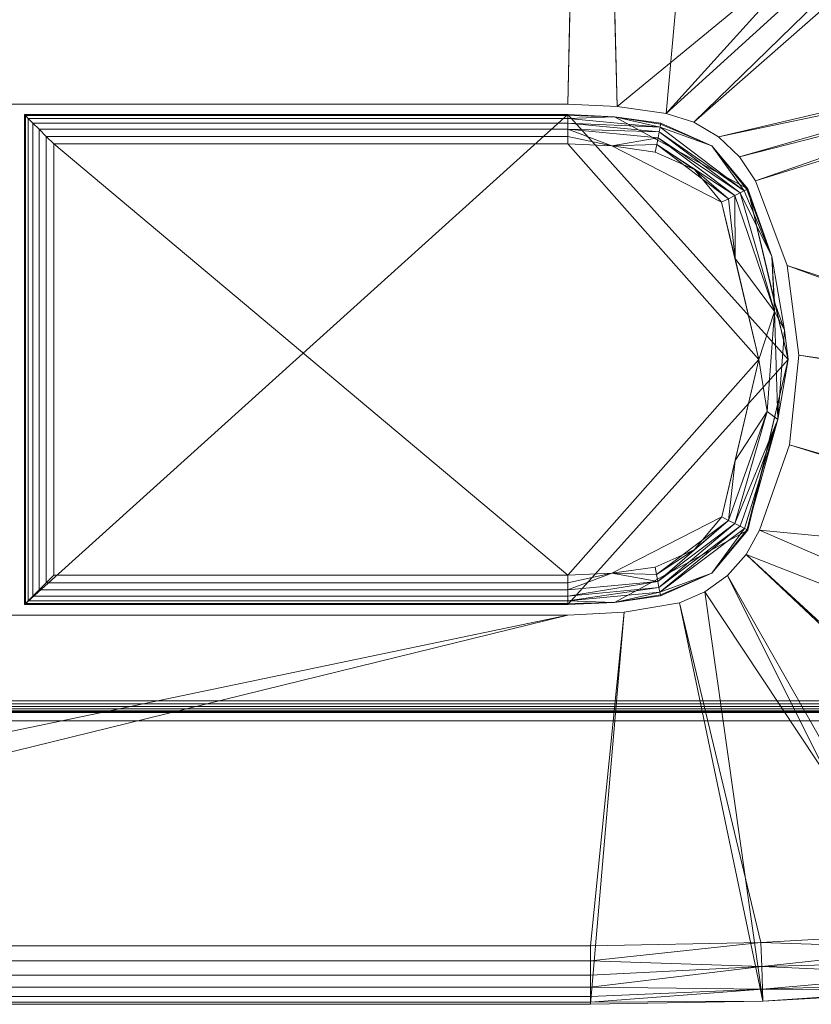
# Model space of a CAD drawing. Header units: millimetres. Extents: x -127 to 127, y -84 to 84.
# Tile 5 of 7: x 20 to 87, y -84 to 0. Entities that reach past the tile are written whole.
import ezdxf

# ---------------------------------------------------------------- set-up
doc = ezdxf.new("R2010")
doc.units = ezdxf.units.MM
doc.layers.add('M-520-M_DRAINAGE_FW', color=2, linetype='Continuous', lineweight=30)

# ---------------------------------------------------------------- blocks, each defined once
blk = doc.blocks.new('CLCN60ZZ - Concept Pillow Flush Plate-3460-3D View 1')
at = {"layer": 'M-520-M_DRAINAGE_FW', "lineweight": 9}
mesh = blk.add_polyface(dxfattribs=at)
corners = [(68.523, -84), (-68.523, -84), (-83.225, -83.724), (-97.905, -82.896), (-114.155, -76.131), (-123.169, -61.013), (-125.456, -47.784), (-126.488, -34.399), (-127, 0), (-126.488, 34.399), (-125.456, 47.784), (-123.169, 61.013), (-114.155, 76.131), (-97.905, 82.896), (-83.225, 83.724), (-68.523, 84), (68.523, 84), (83.225, 83.724), (97.905, 82.896), (114.155, 76.131), (123.169, 61.013), (125.456, 47.784), (126.488, 34.399), (127, 0), (126.488, -34.399), (125.456, -47.784), (123.169, -61.013), (114.155, -76.131), (97.905, -82.896), (83.225, -83.724), (-66.587, -7.2), (-70.796, -7.403), (-74.965, -8.012), (-77.312, -8.753), (-79.433, -10.001), (-81.221, -11.692), (-82.585, -13.741), (-85.293, -20.961), (-86.273, -28.61), (-85.472, -36.28), (-82.934, -43.561), (-81.778, -45.636), (-80.201, -47.413), (-78.277, -48.807), (-76.097, -49.751), (-71.371, -50.537), (-66.587, -50.8), (66.587, -50.8), (71.371, -50.537), (76.097, -49.751), (78.277, -48.807), (80.201, -47.413), (81.778, -45.636), (82.934, -43.561), (85.472, -36.28), (86.273, -28.61), (85.293, -20.961), (82.585, -13.741), (81.221, -11.692), (79.433, -10.001), (77.312, -8.753), (74.965, -8.012), (70.796, -7.403), (66.587, -7.2)]
mesh.append_faces([[corners[k] for k in face] for face in [(44, 2, 43), (6, 40, 5), (47, 1, 46)]], dxfattribs={"vtx0": -1, "vtx1": -1})
mesh.append_faces([[corners[k] for k in face] for face in [(14, 32, 10, 13)]], dxfattribs={"vtx0": -1, "vtx1": -1, "vtx2": -1})
mesh.append_faces([[corners[k] for k in face] for face in [(31, 14, 15, 30), (30, 15, 16, 63), (9, 33, 34), (8, 35, 36), (62, 16, 17, 61), (61, 21, 22, 60), (23, 57, 58), (23, 58, 59), (5, 40, 41, 4), (3, 42, 43, 2), (1, 45, 46), (2, 44, 45, 1), (28, 51, 52, 27), (29, 49, 50)]], dxfattribs={"vtx0": -1, "vtx2": -1})
mesh.append_faces([[corners[k] for k in face] for face in [(36, 37, 8), (31, 32, 14), (62, 63, 16), (55, 56, 24), (38, 39, 7)]], dxfattribs={"vtx1": -1, "vtx2": -1})
mesh.append_faces([[corners[k] for k in face] for face in [(17, 18, 21, 61)]], dxfattribs={"vtx1": -1, "vtx2": -1, "vtx3": -1})
mesh.append_faces([[corners[k] for k in face] for face in [(9, 10, 32, 33), (34, 35, 8, 9), (22, 23, 59, 60), (23, 24, 56, 57), (37, 38, 7, 8), (39, 40, 6, 7), (41, 42, 3, 4), (52, 53, 26, 27), (50, 51, 28, 29), (24, 25, 54, 55), (53, 54, 25, 26), (47, 48, 0, 1), (29, 0, 48, 49)]], dxfattribs={"vtx1": -1, "vtx3": -1})
mesh.append_faces([[corners[k] for k in face] for face in [(11, 12, 13, 10)]], dxfattribs={"vtx2": -1})
mesh.append_faces([[corners[k] for k in face] for face in [(18, 19, 20, 21)]], dxfattribs={"vtx3": -1})
mesh = blk.add_polyface(dxfattribs=at)
corners = [(-68.523, -79, 18.159), (68.523, -79, 18.159), (83.037, -78.727, 18.159), (97.53, -77.91, 18.159), (110.881, -72.352, 18.159), (118.288, -59.93, 18.159), (120.494, -47.166, 18.159), (121.49, -34.25, 18.159), (122, 0, 18.159), (121.49, 34.25, 18.159), (120.494, 47.166, 18.159), (118.288, 59.93, 18.159), (110.881, 72.352, 18.159), (97.53, 77.91, 18.159), (83.037, 78.727, 18.159), (68.523, 79, 18.159), (-68.523, 79, 18.159), (-83.037, 78.727, 18.159), (-97.53, 77.91, 18.159), (-110.881, 72.352, 18.159), (-118.288, 59.93, 18.159), (-120.494, 47.166, 18.159), (-121.49, 34.25, 18.159), (-122, 0, 18.159), (-121.49, -34.25, 18.159), (-120.494, -47.166, 18.159), (-118.288, -59.93, 18.159), (-110.881, -72.352, 18.159), (-97.53, -77.91, 18.159), (-83.037, -78.727, 18.159), (-66.587, -7.2, 18.159), (66.587, -7.2, 18.159), (70.796, -7.403, 18.159), (74.965, -8.012, 18.159), (77.312, -8.753, 18.159), (79.433, -10.001, 18.159), (81.221, -11.692, 18.159), (82.585, -13.741, 18.159), (85.293, -20.961, 18.159), (86.273, -28.61, 18.159), (85.472, -36.28, 18.159), (82.934, -43.561, 18.159), (81.778, -45.636, 18.159), (80.201, -47.413, 18.159), (78.277, -48.807, 18.159), (76.097, -49.751, 18.159), (71.371, -50.537, 18.159), (66.587, -50.8, 18.159), (-66.587, -50.8, 18.159), (-71.371, -50.537, 18.159), (-76.097, -49.751, 18.159), (-78.277, -48.807, 18.159), (-80.201, -47.413, 18.159), (-81.778, -45.636, 18.159), (-82.934, -43.561, 18.159), (-85.472, -36.28, 18.159), (-86.273, -28.61, 18.159), (-85.293, -20.961, 18.159), (-82.585, -13.741, 18.159), (-81.221, -11.692, 18.159), (-79.433, -10.001, 18.159), (-77.312, -8.753, 18.159), (-74.965, -8.012, 18.159), (-70.796, -7.403, 18.159)]
mesh.append_faces([[corners[k] for k in face] for face in [(60, 23, 59), (62, 22, 61), (51, 29, 50), (41, 6, 40), (5, 42, 4), (48, 0, 47)]], dxfattribs={"vtx0": -1, "vtx1": -1})
mesh.append_faces([[corners[k] for k in face] for face in [(32, 9, 14, 15)]], dxfattribs={"vtx0": -1, "vtx1": -1, "vtx3": -1})
mesh.append_faces([[corners[k] for k in face] for face in [(30, 15, 16, 63), (22, 62, 63), (15, 30, 31), (10, 13, 14, 9), (35, 8, 9, 34), (9, 32, 33), (38, 7, 8, 37), (15, 31, 32), (7, 38, 39), (28, 52, 53, 27), (0, 48, 49, 29), (29, 49, 50), (3, 43, 44), (40, 6, 7, 39), (1, 46, 47, 0), (46, 1, 2, 45)]], dxfattribs={"vtx0": -1, "vtx2": -1})
mesh.append_faces([[corners[k] for k in face] for face in [(63, 16, 17, 22)]], dxfattribs={"vtx0": -1, "vtx2": -1, "vtx3": -1})
mesh.append_faces([[corners[k] for k in face] for face in [(58, 59, 23), (33, 34, 9), (36, 37, 8), (35, 36, 8), (56, 57, 24)]], dxfattribs={"vtx1": -1, "vtx2": -1})
mesh.append_faces([[corners[k] for k in face] for face in [(21, 22, 17, 18), (60, 61, 22, 23), (57, 58, 23, 24), (54, 55, 25, 26), (55, 56, 24, 25), (53, 54, 26, 27), (51, 52, 28, 29), (41, 42, 5, 6), (42, 43, 3, 4), (44, 45, 2, 3)]], dxfattribs={"vtx1": -1, "vtx3": -1})
mesh.append_faces([[corners[k] for k in face] for face in [(11, 12, 13, 10)]], dxfattribs={"vtx2": -1})
mesh.append_faces([[corners[k] for k in face] for face in [(18, 19, 20, 21)]], dxfattribs={"vtx3": -1})
mesh = blk.add_polyface(dxfattribs=at)
corners = [(102.8, 50.317), (100.018, 57.034), (93.3, 59.817), (-93.3, 59.817), (-100.018, 57.034), (-102.8, 50.317), (-102.8, -50.317), (-100.018, -57.034), (-93.3, -59.817), (93.3, -59.817), (100.018, -57.034), (102.8, -50.317)]
mesh.append_faces([[corners[k] for k in face] for face in [(2, 3, 8, 9)]], dxfattribs={"vtx1": -1, "vtx3": -1})
mesh.append_faces([[corners[k] for k in face] for face in [(6, 7, 8, 5), (0, 1, 2, 11)]], dxfattribs={"vtx2": -1})
mesh.append_faces([[corners[k] for k in face] for face in [(3, 4, 5, 8), (9, 10, 11, 2)]], dxfattribs={"vtx2": -1, "vtx3": -1})
mesh = blk.add_polyface(dxfattribs=at)
corners = [(93.3, 58.108, -14.5), (98.809, 55.826, -14.5), (101.091, 50.317, -14.5), (101.091, -50.317, -14.5), (98.809, -55.826, -14.5), (93.3, -58.108, -14.5), (-93.3, -58.108, -14.5), (-98.809, -55.826, -14.5), (-101.091, -50.317, -14.5), (-101.091, 50.317, -14.5), (-98.809, 55.826, -14.5), (-93.3, 58.108, -14.5)]
mesh.append_faces([[corners[k] for k in face] for face in [(6, 11, 0, 5)]], dxfattribs={"vtx0": -1, "vtx2": -1})
mesh.append_faces([[corners[k] for k in face] for face in [(3, 4, 5, 2)]], dxfattribs={"vtx2": -1})
mesh.append_faces([[corners[k] for k in face] for face in [(9, 10, 11, 6), (0, 1, 2, 5)]], dxfattribs={"vtx2": -1, "vtx3": -1})
mesh.append_faces([[corners[k] for k in face] for face in [(6, 7, 8, 9)]], dxfattribs={"vtx3": -1})
mesh = blk.add_polyface(dxfattribs=at)
corners = [(66.587, -7.2, 18.159), (-66.587, -7.2, 18.159), (-66.587, -7.2), (66.587, -7.2)]
mesh.append_faces([[corners[k] for k in face] for face in [(0, 1, 2, 3)]])
mesh = blk.add_polyface(dxfattribs=at)
corners = [(74.965, -8.012, 18.159), (70.796, -7.403, 18.159), (66.587, -7.2, 18.159), (66.587, -7.2), (70.796, -7.403), (74.965, -8.012)]
mesh.append_faces([[corners[k] for k in face] for face in [(1, 2, 3, 4), (4, 5, 0, 1)]], dxfattribs={"vtx3": -1})
mesh = blk.add_polyface(dxfattribs=at)
corners = [(20.23, -49.9), (20.23, -49.9, 18.132), (20.23, -8.1, 18.132), (20.23, -8.1)]
mesh.append_faces([[corners[k] for k in face] for face in [(3, 0, 1, 2)]])
mesh = blk.add_polyface(dxfattribs=at)
corners = [(20.23, -49.9, 18.132), (20.315, -49.815, 18.779), (20.565, -49.565, 19.382), (20.962, -49.168, 19.9), (21.48, -48.65, 20.297), (22.083, -48.047, 20.547), (22.73, -47.4, 20.632), (22.73, -10.6, 20.632), (22.083, -9.953, 20.547), (21.48, -9.35, 20.297), (20.962, -8.832, 19.9), (20.565, -8.435, 19.382), (20.315, -8.185, 18.779), (20.23, -8.1, 18.132)]
mesh.append_faces([[corners[k] for k in face] for face in [(5, 8, 9, 4), (11, 2, 3, 10)]], dxfattribs={"vtx0": -1, "vtx2": -1})
mesh.append_faces([[corners[k] for k in face] for face in [(3, 4, 9, 10), (11, 12, 1, 2)]], dxfattribs={"vtx1": -1, "vtx3": -1})
mesh.append_faces([[corners[k] for k in face] for face in [(6, 7, 8, 5)]], dxfattribs={"vtx2": -1})
mesh.append_faces([[corners[k] for k in face] for face in [(12, 13, 0, 1)]], dxfattribs={"vtx3": -1})
mesh = blk.add_polyface(dxfattribs=at)
corners = [(66.587, -8.1, 18.132), (66.587, -8.1), (20.23, -8.1), (20.23, -8.1, 18.132)]
mesh.append_faces([[corners[k] for k in face] for face in [(2, 3, 0, 1)]])
mesh = blk.add_polyface(dxfattribs=at)
corners = [(66.587, -8.1), (70.562, -8.285), (74.503, -8.839), (78.874, -10.772), (81.933, -14.444), (85.375, -28.993), (81.939, -43.543), (78.873, -47.226), (74.491, -49.163), (70.556, -49.715), (66.587, -49.9), (20.23, -49.9), (20.23, -8.1)]
mesh.append_faces([[corners[k] for k in face] for face in [(0, 5, 10, 11)]], dxfattribs={"vtx0": -1, "vtx1": -1, "vtx3": -1})
mesh.append_faces([[corners[k] for k in face] for face in [(5, 0, 1, 4)]], dxfattribs={"vtx0": -1, "vtx2": -1})
mesh.append_faces([[corners[k] for k in face] for face in [(9, 10, 5, 6)]], dxfattribs={"vtx1": -1, "vtx3": -1})
mesh.append_faces([[corners[k] for k in face] for face in [(11, 12, 0), (2, 3, 4, 1)]], dxfattribs={"vtx2": -1})
mesh.append_faces([[corners[k] for k in face] for face in [(6, 7, 8, 9)]], dxfattribs={"vtx3": -1})
mesh = blk.add_polyface(dxfattribs=at)
corners = [(66.587, -10.6, 20.632), (66.587, -9.953, 20.547), (66.587, -9.35, 20.297), (66.587, -8.832, 19.9), (66.587, -8.435, 19.382), (66.587, -8.185, 18.779), (66.587, -8.1, 18.132), (20.23, -8.1, 18.132), (20.315, -8.185, 18.779), (20.565, -8.435, 19.382), (20.962, -8.832, 19.9), (21.48, -9.35, 20.297), (22.083, -9.953, 20.547), (22.73, -10.6, 20.632)]
mesh.append_faces([[corners[k] for k in face] for face in [(8, 5, 6, 7)]], dxfattribs={"vtx0": -1})
mesh.append_faces([[corners[k] for k in face] for face in [(12, 1, 2, 11), (3, 10, 11, 2), (9, 4, 5, 8), (10, 3, 4, 9)]], dxfattribs={"vtx0": -1, "vtx2": -1})
mesh.append_faces([[corners[k] for k in face] for face in [(13, 0, 1, 12)]], dxfattribs={"vtx2": -1})
mesh = blk.add_polyface(dxfattribs=at)
corners = [(74.503, -8.839), (70.562, -8.285), (66.587, -8.1), (66.587, -8.1, 18.132), (70.562, -8.285, 18.132), (74.503, -8.839, 18.132)]
mesh.append_faces([[corners[k] for k in face] for face in [(5, 0, 1, 4)]], dxfattribs={"vtx2": -1})
mesh.append_faces([[corners[k] for k in face] for face in [(1, 2, 3, 4)]], dxfattribs={"vtx3": -1})
mesh = blk.add_polyface(dxfattribs=at)
corners = [(74.503, -8.839, 18.132), (70.562, -8.285, 18.132), (66.587, -8.1, 18.132), (66.587, -8.185, 18.779), (66.587, -8.435, 19.382), (66.587, -8.832, 19.9), (66.587, -9.35, 20.297), (66.587, -9.953, 20.547), (66.587, -10.6, 20.632), (70.33, -10.774, 20.632), (74.04, -11.296, 20.632), (74.16, -10.66, 20.547), (74.272, -10.068, 20.297), (74.368, -9.559, 19.9), (74.441, -9.169, 19.382), (74.487, -8.923, 18.779)]
mesh.append_faces([[corners[k] for k in face] for face in [(1, 15, 0)]], dxfattribs={"vtx0": -1})
mesh.append_faces([[corners[k] for k in face] for face in [(5, 14, 4), (6, 13, 5), (7, 9, 6), (4, 1, 3)]], dxfattribs={"vtx0": -1, "vtx1": -1})
mesh.append_faces([[corners[k] for k in face] for face in [(14, 1, 4), (12, 6, 9)]], dxfattribs={"vtx0": -1, "vtx1": -1, "vtx2": -1})
mesh.append_faces([[corners[k] for k in face] for face in [(1, 14, 15), (5, 13, 14)]], dxfattribs={"vtx0": -1, "vtx2": -1})
mesh.append_faces([[corners[k] for k in face] for face in [(2, 3, 1)]], dxfattribs={"vtx1": -1})
mesh.append_faces([[corners[k] for k in face] for face in [(11, 12, 9), (12, 13, 6)]], dxfattribs={"vtx1": -1, "vtx2": -1})
mesh.append_faces([[corners[k] for k in face] for face in [(7, 8, 9), (9, 10, 11)]], dxfattribs={"vtx2": -1})
mesh = blk.add_polyface(dxfattribs=at)
corners = [(82.585, -13.741, 18.159), (81.221, -11.692, 18.159), (79.433, -10.001, 18.159), (77.312, -8.753, 18.159), (74.965, -8.012, 18.159), (74.965, -8.012), (77.312, -8.753), (79.433, -10.001), (81.221, -11.692), (82.585, -13.741)]
mesh.append_faces([[corners[k] for k in face] for face in [(0, 1, 8, 9)]], dxfattribs={"vtx1": -1})
mesh.append_faces([[corners[k] for k in face] for face in [(2, 3, 6, 7), (7, 8, 1, 2)]], dxfattribs={"vtx1": -1, "vtx3": -1})
mesh.append_faces([[corners[k] for k in face] for face in [(3, 4, 5, 6)]], dxfattribs={"vtx3": -1})
mesh = blk.add_polyface(dxfattribs=at)
corners = [(74.503, -8.839, 18.132), (74.487, -8.923, 18.779), (74.441, -9.169, 19.382), (74.368, -9.559, 19.9), (74.272, -10.068, 20.297), (74.16, -10.66, 20.547), (74.04, -11.296, 20.632), (77.369, -12.768, 20.632), (79.698, -15.564, 20.632), (80.276, -15.274, 20.547), (80.815, -15.004, 20.297), (81.278, -14.772, 19.9), (81.633, -14.594, 19.382), (81.857, -14.482, 18.779), (81.933, -14.444, 18.132), (78.874, -10.772, 18.132)]
mesh.append_faces([[corners[k] for k in face] for face in [(15, 13, 14)]], dxfattribs={"vtx0": -1})
mesh.append_faces([[corners[k] for k in face] for face in [(3, 12, 2), (4, 11, 3), (5, 10, 4), (2, 15, 1), (10, 5, 9)]], dxfattribs={"vtx0": -1, "vtx1": -1})
mesh.append_faces([[corners[k] for k in face] for face in [(12, 15, 2), (5, 7, 9)]], dxfattribs={"vtx0": -1, "vtx1": -1, "vtx2": -1})
mesh.append_faces([[corners[k] for k in face] for face in [(15, 12, 13), (3, 11, 12)]], dxfattribs={"vtx0": -1, "vtx2": -1})
mesh.append_faces([[corners[k] for k in face] for face in [(0, 1, 15)]], dxfattribs={"vtx1": -1})
mesh.append_faces([[corners[k] for k in face] for face in [(10, 11, 4)]], dxfattribs={"vtx1": -1, "vtx2": -1})
mesh.append_faces([[corners[k] for k in face] for face in [(5, 6, 7), (7, 8, 9)]], dxfattribs={"vtx2": -1})
mesh = blk.add_polyface(dxfattribs=at)
corners = [(74.503, -8.839), (74.503, -8.839, 18.132), (78.874, -10.772, 18.132), (81.933, -14.444, 18.132), (81.933, -14.444), (78.874, -10.772)]
mesh.append_faces([[corners[k] for k in face] for face in [(0, 1, 2, 5), (3, 4, 5, 2)]], dxfattribs={"vtx2": -1})
mesh = blk.add_polyface(dxfattribs=at)
corners = [(74.04, -11.296, 20.632), (70.33, -10.774, 20.632), (66.587, -10.6, 20.632), (22.73, -10.6, 20.632), (22.73, -47.4, 20.632), (66.587, -47.4, 20.632), (70.324, -47.226, 20.632), (74.029, -46.706, 20.632), (77.368, -45.23, 20.632), (79.703, -42.425, 20.632), (82.875, -28.994, 20.632), (79.698, -15.564, 20.632), (77.369, -12.768, 20.632)]
mesh.append_faces([[corners[k] for k in face] for face in [(5, 10, 2, 3)]], dxfattribs={"vtx0": -1, "vtx1": -1, "vtx3": -1})
mesh.append_faces([[corners[k] for k in face] for face in [(10, 5, 6, 9)]], dxfattribs={"vtx0": -1, "vtx2": -1})
mesh.append_faces([[corners[k] for k in face] for face in [(1, 2, 10, 11)]], dxfattribs={"vtx1": -1, "vtx3": -1})
mesh.append_faces([[corners[k] for k in face] for face in [(3, 4, 5), (7, 8, 9, 6)]], dxfattribs={"vtx2": -1})
mesh.append_faces([[corners[k] for k in face] for face in [(11, 12, 0, 1)]], dxfattribs={"vtx3": -1})
mesh = blk.add_polyface(dxfattribs=at)
corners = [(82.934, -43.561, 18.159), (85.472, -36.28, 18.159), (86.273, -28.61, 18.159), (85.293, -20.961, 18.159), (82.585, -13.741, 18.159), (82.585, -13.741), (85.293, -20.961), (86.273, -28.61), (85.472, -36.28), (82.934, -43.561)]
mesh.append_faces([[corners[k] for k in face] for face in [(0, 1, 8, 9)]], dxfattribs={"vtx1": -1})
mesh.append_faces([[corners[k] for k in face] for face in [(2, 3, 6, 7), (7, 8, 1, 2)]], dxfattribs={"vtx1": -1, "vtx3": -1})
mesh.append_faces([[corners[k] for k in face] for face in [(3, 4, 5, 6)]], dxfattribs={"vtx3": -1})
mesh = blk.add_polyface(dxfattribs=at)
corners = [(81.933, -14.444, 18.132), (81.857, -14.482, 18.779), (81.633, -14.594, 19.382), (81.278, -14.772, 19.9), (80.815, -15.004, 20.297), (80.276, -15.274, 20.547), (79.698, -15.564, 20.632), (82.875, -28.994, 20.632), (79.703, -42.425, 20.632), (80.282, -42.714, 20.547), (80.821, -42.984, 20.297), (81.284, -43.216, 19.9), (81.64, -43.394, 19.382), (81.863, -43.505, 18.779), (81.939, -43.543, 18.132), (85.375, -28.993, 18.132), (84.214, -24.883, 20.046), (84.496, -34.099, 19.591), (84.215, -24.088, 18.132), (80.839, -20.386, 20.632), (80.842, -37.602, 20.632), (85.052, -26.449, 19.162), (83.98, -20.213, 19.058), (83.581, -33.433, 20.412), (83.657, -36.268, 18.132)]
mesh.append_faces([[corners[k] for k in face] for face in [(5, 19, 4), (0, 22, 18), (11, 17, 10)]], dxfattribs={"vtx0": -1, "vtx1": -1})
mesh.append_faces([[corners[k] for k in face] for face in [(16, 23, 17), (18, 22, 21), (23, 20, 9), (3, 16, 22), (19, 16, 4), (17, 21, 16), (10, 17, 23), (21, 22, 16), (13, 24, 17), (21, 17, 15), (23, 16, 7)]], dxfattribs={"vtx0": -1, "vtx1": -1, "vtx2": -1})
mesh.append_faces([[corners[k] for k in face] for face in [(16, 3, 4), (17, 12, 13), (17, 11, 12), (22, 2, 3)]], dxfattribs={"vtx0": -1, "vtx2": -1})
mesh.append_faces([[corners[k] for k in face] for face in [(14, 24, 13)]], dxfattribs={"vtx1": -1})
mesh.append_faces([[corners[k] for k in face] for face in [(19, 7, 16), (1, 2, 22), (15, 18, 21), (24, 15, 17), (7, 20, 23), (9, 10, 23), (0, 1, 22)]], dxfattribs={"vtx1": -1, "vtx2": -1})
mesh.append_faces([[corners[k] for k in face] for face in [(20, 8, 9), (5, 6, 19)]], dxfattribs={"vtx2": -1})
mesh = blk.add_polyface(dxfattribs=at)
corners = [(81.933, -14.444), (81.933, -14.444, 18.132), (85.375, -28.993, 18.132), (81.939, -43.543, 18.132), (81.939, -43.543), (85.375, -28.993), (83.709, -21.949, 18.132), (83.654, -21.718), (83.657, -36.268), (83.657, -36.268, 18.132)]
mesh.append_faces([[corners[k] for k in face] for face in [(5, 6, 2), (6, 5, 7)]], dxfattribs={"vtx0": -1, "vtx2": -1})
mesh.append_faces([[corners[k] for k in face] for face in [(0, 1, 7)]], dxfattribs={"vtx1": -1})
mesh.append_faces([[corners[k] for k in face] for face in [(1, 6, 7)]], dxfattribs={"vtx1": -1, "vtx2": -1})
mesh.append_faces([[corners[k] for k in face] for face in [(2, 9, 8, 5)]], dxfattribs={"vtx1": -1, "vtx3": -1})
mesh.append_faces([[corners[k] for k in face] for face in [(9, 3, 4, 8)]], dxfattribs={"vtx3": -1})
mesh = blk.add_polyface(dxfattribs=at)
corners = [(81.939, -43.543, 18.132), (81.863, -43.505, 18.779), (81.64, -43.394, 19.382), (81.284, -43.216, 19.9), (80.821, -42.984, 20.297), (80.282, -42.714, 20.547), (79.703, -42.425, 20.632), (77.368, -45.23, 20.632), (74.029, -46.706, 20.632), (74.148, -47.342, 20.547), (74.26, -47.935, 20.297), (74.355, -48.443, 19.9), (74.429, -48.834, 19.382), (74.475, -49.079, 18.779), (74.491, -49.163, 18.132), (78.873, -47.226, 18.132)]
mesh.append_faces([[corners[k] for k in face] for face in [(15, 13, 14)]], dxfattribs={"vtx0": -1})
mesh.append_faces([[corners[k] for k in face] for face in [(3, 12, 2), (4, 11, 3), (5, 10, 4), (2, 15, 1), (10, 5, 9)]], dxfattribs={"vtx0": -1, "vtx1": -1})
mesh.append_faces([[corners[k] for k in face] for face in [(12, 15, 2), (5, 7, 9)]], dxfattribs={"vtx0": -1, "vtx1": -1, "vtx2": -1})
mesh.append_faces([[corners[k] for k in face] for face in [(15, 12, 13), (3, 11, 12)]], dxfattribs={"vtx0": -1, "vtx2": -1})
mesh.append_faces([[corners[k] for k in face] for face in [(0, 1, 15)]], dxfattribs={"vtx1": -1})
mesh.append_faces([[corners[k] for k in face] for face in [(10, 11, 4)]], dxfattribs={"vtx1": -1, "vtx2": -1})
mesh.append_faces([[corners[k] for k in face] for face in [(5, 6, 7), (7, 8, 9)]], dxfattribs={"vtx2": -1})
mesh = blk.add_polyface(dxfattribs=at)
corners = [(81.939, -43.543), (81.939, -43.543, 18.132), (78.873, -47.226, 18.132), (74.491, -49.163, 18.132), (74.491, -49.163), (78.873, -47.226)]
mesh.append_faces([[corners[k] for k in face] for face in [(0, 1, 2, 5), (3, 4, 5, 2)]], dxfattribs={"vtx2": -1})
mesh = blk.add_polyface(dxfattribs=at)
corners = [(76.097, -49.751, 18.159), (78.277, -48.807, 18.159), (80.201, -47.413, 18.159), (81.778, -45.636, 18.159), (82.934, -43.561, 18.159), (82.934, -43.561), (81.778, -45.636), (80.201, -47.413), (78.277, -48.807), (76.097, -49.751)]
mesh.append_faces([[corners[k] for k in face] for face in [(0, 1, 8, 9)]], dxfattribs={"vtx1": -1})
mesh.append_faces([[corners[k] for k in face] for face in [(2, 3, 6, 7), (7, 8, 1, 2)]], dxfattribs={"vtx1": -1, "vtx3": -1})
mesh.append_faces([[corners[k] for k in face] for face in [(3, 4, 5, 6)]], dxfattribs={"vtx3": -1})
mesh = blk.add_polyface(dxfattribs=at)
corners = [(74.491, -49.163, 18.132), (74.475, -49.079, 18.779), (74.429, -48.834, 19.382), (74.355, -48.443, 19.9), (74.26, -47.935, 20.297), (74.148, -47.342, 20.547), (74.029, -46.706, 20.632), (70.324, -47.226, 20.632), (66.587, -47.4, 20.632), (66.587, -48.047, 20.547), (66.587, -48.65, 20.297), (66.587, -49.168, 19.9), (66.587, -49.565, 19.382), (66.587, -49.815, 18.779), (66.587, -49.9, 18.132), (70.556, -49.715, 18.132)]
mesh.append_faces([[corners[k] for k in face] for face in [(15, 13, 14)]], dxfattribs={"vtx0": -1})
mesh.append_faces([[corners[k] for k in face] for face in [(3, 12, 2), (4, 11, 3), (5, 7, 4), (2, 15, 1)]], dxfattribs={"vtx0": -1, "vtx1": -1})
mesh.append_faces([[corners[k] for k in face] for face in [(12, 15, 2), (10, 4, 7)]], dxfattribs={"vtx0": -1, "vtx1": -1, "vtx2": -1})
mesh.append_faces([[corners[k] for k in face] for face in [(15, 12, 13), (3, 11, 12)]], dxfattribs={"vtx0": -1, "vtx2": -1})
mesh.append_faces([[corners[k] for k in face] for face in [(0, 1, 15)]], dxfattribs={"vtx1": -1})
mesh.append_faces([[corners[k] for k in face] for face in [(9, 10, 7), (10, 11, 4)]], dxfattribs={"vtx1": -1, "vtx2": -1})
mesh.append_faces([[corners[k] for k in face] for face in [(5, 6, 7), (7, 8, 9)]], dxfattribs={"vtx2": -1})
mesh = blk.add_polyface(dxfattribs=at)
corners = [(66.587, -49.9, 18.132), (66.587, -49.815, 18.779), (66.587, -49.565, 19.382), (66.587, -49.168, 19.9), (66.587, -48.65, 20.297), (66.587, -48.047, 20.547), (66.587, -47.4, 20.632), (22.73, -47.4, 20.632), (22.083, -48.047, 20.547), (21.48, -48.65, 20.297), (20.962, -49.168, 19.9), (20.565, -49.565, 19.382), (20.315, -49.815, 18.779), (20.23, -49.9, 18.132)]
mesh.append_faces([[corners[k] for k in face] for face in [(7, 8, 5, 6)]], dxfattribs={"vtx1": -1})
mesh.append_faces([[corners[k] for k in face] for face in [(8, 9, 4, 5), (3, 4, 9, 10), (11, 12, 1, 2), (2, 3, 10, 11)]], dxfattribs={"vtx1": -1, "vtx3": -1})
mesh.append_faces([[corners[k] for k in face] for face in [(12, 13, 0, 1)]], dxfattribs={"vtx3": -1})
mesh = blk.add_polyface(dxfattribs=at)
corners = [(74.491, -49.163), (74.491, -49.163, 18.132), (70.556, -49.715, 18.132), (66.587, -49.9, 18.132), (66.587, -49.9), (70.556, -49.715)]
mesh.append_faces([[corners[k] for k in face] for face in [(3, 4, 5, 2)]], dxfattribs={"vtx2": -1})
mesh.append_faces([[corners[k] for k in face] for face in [(5, 0, 1, 2)]], dxfattribs={"vtx3": -1})
mesh = blk.add_polyface(dxfattribs=at)
corners = [(66.587, -49.9), (66.587, -49.9, 18.132), (20.23, -49.9, 18.132), (20.23, -49.9)]
mesh.append_faces([[corners[k] for k in face] for face in [(3, 0, 1, 2)]])
mesh = blk.add_polyface(dxfattribs=at)
corners = [(66.587, -50.8, 18.159), (71.371, -50.537, 18.159), (76.097, -49.751, 18.159), (76.097, -49.751), (71.371, -50.537), (66.587, -50.8)]
mesh.append_faces([[corners[k] for k in face] for face in [(1, 2, 3, 4), (4, 5, 0, 1)]], dxfattribs={"vtx3": -1})
mesh = blk.add_polyface(dxfattribs=at)
corners = [(-66.587, -50.8, 18.159), (66.587, -50.8, 18.159), (66.587, -50.8), (-66.587, -50.8)]
mesh.append_faces([[corners[k] for k in face] for face in [(3, 0, 1, 2)]])
mesh = blk.add_polyface(dxfattribs=at)
corners = [(93.3, -58.108, -14.5), (93.3, -58.358, -14.468), (93.3, -58.592, -14.375), (93.3, -58.796, -14.225), (93.3, -58.956, -14.03), (93.3, -59.061, -13.801), (93.3, -59.106, -13.552), (-93.3, -59.106, -13.552), (-93.3, -59.061, -13.801), (-93.3, -58.956, -14.03), (-93.3, -58.796, -14.225), (-93.3, -58.592, -14.375), (-93.3, -58.358, -14.468), (-93.3, -58.108, -14.5)]
mesh.append_faces([[corners[k] for k in face] for face in [(7, 8, 5, 6)]], dxfattribs={"vtx1": -1})
mesh.append_faces([[corners[k] for k in face] for face in [(8, 9, 4, 5), (3, 4, 9, 10), (11, 12, 1, 2), (2, 3, 10, 11)]], dxfattribs={"vtx1": -1, "vtx3": -1})
mesh.append_faces([[corners[k] for k in face] for face in [(12, 13, 0, 1)]], dxfattribs={"vtx3": -1})
mesh = blk.add_polyface(dxfattribs=at)
corners = [(93.3, -59.106, -13.552), (93.3, -59.817), (-93.3, -59.817), (-93.3, -59.106, -13.552)]
mesh.append_faces([[corners[k] for k in face] for face in [(3, 0, 1, 2)]])
mesh = blk.add_polyface(dxfattribs=at)
corners = [(68.523, -79, 18.159), (68.523, -80.294, 17.989), (68.523, -81.5, 17.489), (68.523, -82.536, 16.694), (68.523, -83.33, 15.659), (68.523, -83.83, 14.453), (68.523, -84, 13.159), (83.225, -83.724, 13.159), (97.905, -82.896, 13.159), (97.893, -82.726, 14.453), (97.855, -82.228, 15.659), (97.795, -81.435, 16.694), (97.718, -80.403, 17.489), (97.627, -79.2, 17.989), (97.53, -77.91, 18.159), (83.037, -78.727, 18.159), (83.186, -82.695, 16.198), (83.114, -80.778, 17.718)]
mesh.append_faces([[corners[k] for k in face] for face in [(15, 13, 14)]], dxfattribs={"vtx0": -1})
mesh.append_faces([[corners[k] for k in face] for face in [(13, 17, 12), (2, 17, 1)]], dxfattribs={"vtx0": -1, "vtx1": -1})
mesh.append_faces([[corners[k] for k in face] for face in [(17, 3, 16), (7, 16, 5), (1, 17, 15), (15, 17, 13), (17, 16, 11), (7, 9, 16)]], dxfattribs={"vtx0": -1, "vtx1": -1, "vtx2": -1})
mesh.append_faces([[corners[k] for k in face] for face in [(17, 2, 3), (16, 4, 5), (17, 11, 12), (16, 9, 10)]], dxfattribs={"vtx0": -1, "vtx2": -1})
mesh.append_faces([[corners[k] for k in face] for face in [(8, 9, 7)]], dxfattribs={"vtx1": -1})
mesh.append_faces([[corners[k] for k in face] for face in [(10, 11, 16), (3, 4, 16)]], dxfattribs={"vtx1": -1, "vtx2": -1})
mesh.append_faces([[corners[k] for k in face] for face in [(15, 0, 1), (5, 6, 7)]], dxfattribs={"vtx2": -1})
mesh = blk.add_polyface(dxfattribs=at)
corners = [(-68.523, -84, 13.159), (68.523, -84, 13.159), (68.523, -83.83, 14.453), (68.523, -83.33, 15.659), (68.523, -82.536, 16.694), (68.523, -81.5, 17.489), (68.523, -80.294, 17.989), (68.523, -79, 18.159), (-68.523, -79, 18.159), (-68.523, -80.294, 17.989), (-68.523, -81.5, 17.489), (-68.523, -82.536, 16.694), (-68.523, -83.33, 15.659), (-68.523, -83.83, 14.453)]
mesh.append_faces([[corners[k] for k in face] for face in [(1, 2, 13, 0)]], dxfattribs={"vtx1": -1})
mesh.append_faces([[corners[k] for k in face] for face in [(2, 3, 12, 13), (11, 12, 3, 4), (5, 6, 9, 10), (10, 11, 4, 5)]], dxfattribs={"vtx1": -1, "vtx3": -1})
mesh.append_faces([[corners[k] for k in face] for face in [(6, 7, 8, 9)]], dxfattribs={"vtx3": -1})
mesh = blk.add_polyface(dxfattribs=at)
corners = [(68.523, -84, 13.159), (68.523, -84), (83.225, -83.724), (97.905, -82.896), (97.905, -82.896, 13.159), (83.225, -83.724, 13.159)]
mesh.append_faces([[corners[k] for k in face] for face in [(4, 5, 2, 3)]], dxfattribs={"vtx1": -1})
mesh.append_faces([[corners[k] for k in face] for face in [(0, 1, 2, 5)]], dxfattribs={"vtx2": -1})
mesh = blk.add_polyface(dxfattribs=at)
corners = [(-68.523, -84, 13.159), (-68.523, -84), (68.523, -84), (68.523, -84, 13.159)]
mesh.append_faces([[corners[k] for k in face] for face in [(3, 0, 1, 2)]])

msp = doc.modelspace()

# ---------------------------------------------------------------- block references
at = {"layer": 'M-520-M_DRAINAGE_FW', "lineweight": 9}
msp.add_blockref('CLCN60ZZ - Concept Pillow Flush Plate-3460-3D View 1', (0, 0), dxfattribs=at)

doc.saveas('drawing.dxf')
